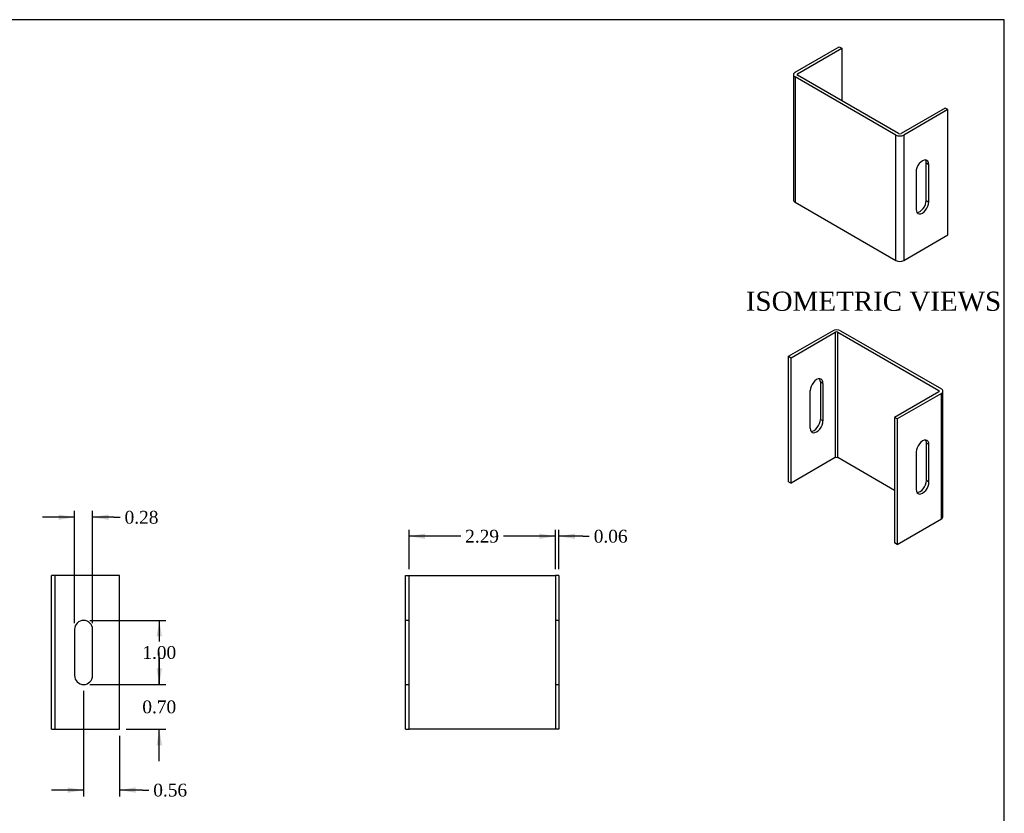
# Model space of a CAD drawing. Header units: inches. Extents: x 0.2 to 29.9, y -0.1 to 19.9.
# Tile 3 of 3: x 14.5 to 29.9, y 7.5 to 19.9. Entities that reach past the tile are written whole.
import ezdxf
from ezdxf.enums import TextEntityAlignment as Align
from ezdxf.lldxf.tags import DXFTag

# ---------------------------------------------------------------- set-up
doc = ezdxf.new("R2010")
doc.units = ezdxf.units.IN
doc.header["$MEASUREMENT"] = 0
doc.layers.add('COM70771-1', color=7, linetype='Continuous')
doc.layers.add('Default', color=7, linetype='Continuous')
doc.styles.add('SEACAD_Times_New_Roman', font='times.ttf')
tags = doc.linetypes.add('HIDDEN2', pattern=[0.1875, 0.125, -0.0625]).pattern_tags.tags
tags[6:7] = [DXFTag(74, 4), DXFTag(75, 0), DXFTag(340, '0'), DXFTag(46, 0.0), DXFTag(50, 0.0), DXFTag(44, 0.0), DXFTag(45, 0.0)]
tags[4:5] = [DXFTag(74, 4), DXFTag(75, 0), DXFTag(340, '0'), DXFTag(46, 0.0), DXFTag(50, 0.0), DXFTag(44, 0.0), DXFTag(45, 0.0)]
doc.dimstyles.new('HAMMOND_(STH_-_42x28)', dxfattribs={"dimtxt": 0.2, "dimasz": 0.25, "dimexe": 0.1, "dimexo": 0.1, "dimgap": 0.05, "dimtad": 0, "dimtih": 1, "dimtoh": 1, "dimzin": 0, "dimdsep": 46, "dimtxsty": 'SEACAD_Times_New_Roman', "dimblk1": '_SE_FILLED', "dimblk2": '_SE_FILLED', "dimsah": 1, "dimcen": 0.1, "dimadec": 0, "dimazin": 0, "dimtfac": 0.8, "dimtofl": 0, "dimtmove": 0, "dimatfit": 3, "dimfxl": 1, "dimtolj": 1, "dimtzin": 0, "dimarcsym": 0})

# ---------------------------------------------------------------- blocks, each defined once
blk = doc.blocks.new('SE4')
at = {"layer": 'COM70771-1', "color": 7, "linetype": 'Continuous'}
for p, q in [((15.007, 8.807), (15.007, 11.207)), ((15.093, 11.207), (15.007, 11.207)), ((16.07, 11.207), (15.093, 11.207)), ((16.07, 8.807), (16.07, 11.207)), ((15.367, 10.366), (15.367, 9.647)), ((15.648, 9.647), (15.648, 10.366)), ((15.007, 8.807), (15.093, 8.807)), ((15.093, 8.807), (16.07, 8.807))]:
    blk.add_line(p, q, dxfattribs=at)
at = {"layer": 'COM70771-1', "color": 7, "linetype": 'HIDDEN2'}
blk.add_line((15.064, 8.807), (15.064, 11.207), dxfattribs=at)
at = {"layer": 'COM70771-1', "color": 7, "linetype": 'Continuous'}
for centre, start, end in [((15.507, 10.366), 0, 180), ((15.507, 9.647), 180, 0)]:
    blk.add_arc(centre, 0.141, start, end, dxfattribs=at)
blk = doc.blocks.new('SE5')
at = {"layer": 'COM70771-1', "color": 7, "linetype": 'Continuous'}
for p, q in [((20.535, 11.207), (20.592, 11.207)), ((20.535, 8.807), (20.535, 11.207)), ((20.592, 11.207), (20.621, 11.207)), ((20.592, 8.807), (20.592, 11.207)), ((20.621, 11.207), (22.849, 11.207)), ((22.849, 11.207), (22.878, 11.207)), ((22.878, 11.207), (22.878, 8.807)), ((22.935, 11.207), (22.878, 11.207)), ((22.935, 11.207), (22.935, 8.807)), ((20.535, 8.807), (20.592, 8.807)), ((20.621, 8.807), (20.592, 8.807)), ((22.849, 8.807), (20.621, 8.807)), ((22.878, 8.807), (22.849, 8.807)), ((22.935, 8.807), (22.878, 8.807))]:
    blk.add_line(p, q, dxfattribs=at)
at = {"layer": 'COM70771-1', "color": 7, "linetype": 'HIDDEN2'}
for p, q in [((20.592, 10.507), (20.535, 10.507)), ((22.935, 10.507), (22.878, 10.507)), ((20.535, 9.507), (20.592, 9.507)), ((22.878, 9.507), (22.935, 9.507))]:
    blk.add_line(p, q, dxfattribs=at)
blk = doc.blocks.new('SE6')
at = {"layer": 'COM70771-1', "color": 7, "linetype": 'Continuous'}
for p, q in [((26.624, 19.07), (27.314, 19.468)), ((26.664, 19.046), (27.355, 19.445)), ((27.314, 19.468), (27.355, 19.445)), ((27.355, 19.445), (27.355, 18.624)), ((26.599, 19.034), (26.599, 17.075)), ((28.199, 18.09), (26.624, 18.999)), ((26.624, 18.999), (26.624, 17.04)), ((26.664, 19.023), (26.664, 19.046)), ((28.24, 18.113), (26.664, 19.023)), ((28.971, 18.512), (28.281, 18.113)), ((29.011, 18.488), (28.321, 18.09)), ((29.011, 18.488), (28.971, 18.512)), ((29.011, 16.529), (29.011, 18.488)), ((28.199, 16.13), (28.199, 18.09)), ((28.321, 18.09), (28.321, 16.13)), ((28.673, 17.066), (28.673, 17.653)), ((28.673, 17.653), (28.713, 17.63)), ((28.713, 17.043), (28.713, 17.63)), ((28.514, 17.515), (28.514, 16.928)), ((26.624, 17.04), (28.199, 16.13)), ((28.673, 17.066), (28.713, 17.043)), ((28.321, 16.13), (29.011, 16.529))]:
    blk.add_line(p, q, dxfattribs=at)
for centre, major_axis, start_param, end_param in [((26.685, 19.034), (0.086, 0), 2.356194, 3.926991), ((26.685, 19.034), (0.029, 0), 2.356194, 3.926991), ((28.26, 18.125), (0.086, 0), 3.926991, 5.497787), ((28.26, 18.125), (0.029, 0), 3.926991, 5.497787), ((28.614, 17.572), (-0.07, -0.122), 2.356194, 5.497787), ((28.573, 17.596), (-0.07, -0.122), 2.356194, 2.850636), ((26.685, 17.075), (0.086, 0), 3.141593, 3.926991), ((28.614, 16.985), (0.07, 0.122), 2.356194, 5.497787), ((28.573, 17.009), (0.07, 0.122), 3.432549, 5.497787), ((28.26, 16.165), (-0.086, 0), 0.785398, 2.356194)]:
    blk.add_ellipse(centre, major_axis=major_axis, ratio=0.57735, start_param=start_param, end_param=end_param, dxfattribs=at)
blk = doc.blocks.new('DMBLK7732')
at = {"layer": 'Default', "linetype": 'Continuous', "transparency": 16777216}
for points in [[(15.117, 12.161), (15.117, 12.078), (15.367, 12.119)], [(15.898, 12.161), (15.648, 12.119), (15.898, 12.078)]]:
    blk.add_hatch(color=7, dxfattribs=at).paths.add_polyline_path(points)
at = {"layer": 'Default', "color": 7, "linetype": 'Continuous', "transparency": 16777216}
for p, q in [((15.367, 10.466), (15.367, 12.219)), ((15.648, 10.466), (15.648, 12.219)), ((15.367, 12.119), (14.867, 12.119)), ((15.978, 12.119), (15.648, 12.119)), ((15.978, 12.119), (16.078, 12.119))]:
    blk.add_line(p, q, dxfattribs=at)
at = {"layer": 'Default', "color": 7, "linetype": 'Continuous', "transparency": 16777216, "style": 'SEACAD_Times_New_Roman'}
blk.add_text('0.28', height=0.2, dxfattribs=at).set_placement((16.148, 12.219), align=Align.TOP_LEFT)
blk = doc.blocks.new('_SE_FILLED')
at = {"color": 0}
blk.add_line((0, 0), (-1, 0), dxfattribs=at)
blk.add_solid([(0, 0), (-1, -0.1665), (-1, 0.1665), (0, 0)], dxfattribs=at)
blk = doc.blocks.new('DMBLK7733')
at = {"layer": 'Default', "linetype": 'Continuous', "transparency": 16777216}
for points in [[(16.732, 10.257), (16.69, 10.507), (16.648, 10.257)], [(16.732, 9.757), (16.648, 9.757), (16.69, 9.507)]]:
    blk.add_hatch(color=7, dxfattribs=at).paths.add_polyline_path(points)
at = {"layer": 'Default', "color": 7, "linetype": 'Continuous', "transparency": 16777216}
for p, q in [((15.607, 10.507), (16.79, 10.507)), ((16.69, 10.507), (16.69, 10.177)), ((16.69, 9.907), (16.69, 9.507)), ((15.607, 9.507), (16.79, 9.507))]:
    blk.add_line(p, q, dxfattribs=at)
at = {"layer": 'Default', "color": 7, "linetype": 'Continuous', "transparency": 16777216, "style": 'SEACAD_Times_New_Roman'}
blk.add_text('1.00', height=0.2, dxfattribs=at).set_placement((16.425, 10.107), align=Align.TOP_LEFT)
blk = doc.blocks.new('DMBLK7734')
at = {"layer": 'Default', "linetype": 'Continuous', "transparency": 16777216}
for points in [[(15.257, 7.815), (15.507, 7.857), (15.257, 7.899)], [(16.32, 7.815), (16.32, 7.899), (16.07, 7.857)]]:
    blk.add_hatch(color=7, dxfattribs=at).paths.add_polyline_path(points)
at = {"layer": 'Default', "color": 7, "linetype": 'Continuous', "transparency": 16777216}
for p, q in [((15.507, 9.407), (15.507, 7.757)), ((16.07, 8.707), (16.07, 7.757)), ((15.507, 7.857), (15.007, 7.857)), ((16.426, 7.857), (16.07, 7.857)), ((16.426, 7.857), (16.526, 7.857))]:
    blk.add_line(p, q, dxfattribs=at)
at = {"layer": 'Default', "color": 7, "linetype": 'Continuous', "transparency": 16777216, "style": 'SEACAD_Times_New_Roman'}
blk.add_text('0.56', height=0.2, dxfattribs=at).set_placement((16.596, 7.957), align=Align.TOP_LEFT)
blk = doc.blocks.new('DMBLK7735')
at = {"layer": 'Default', "linetype": 'Continuous', "transparency": 16777216}
for points in [[(16.732, 9.757), (16.648, 9.757), (16.69, 9.507)], [(16.732, 8.557), (16.69, 8.807), (16.648, 8.557)]]:
    blk.add_hatch(color=7, dxfattribs=at).paths.add_polyline_path(points)
at = {"layer": 'Default', "color": 7, "linetype": 'Continuous', "transparency": 16777216}
for p, q in [((16.69, 9.507), (16.69, 10.007)), ((15.607, 9.507), (16.79, 9.507)), ((16.17, 8.807), (16.79, 8.807)), ((16.69, 8.307), (16.69, 8.807))]:
    blk.add_line(p, q, dxfattribs=at)
at = {"layer": 'Default', "color": 7, "linetype": 'Continuous', "transparency": 16777216, "style": 'SEACAD_Times_New_Roman'}
blk.add_text('0.70', height=0.2, dxfattribs=at).set_placement((16.425, 9.257), align=Align.TOP_LEFT)
blk = doc.blocks.new('DMBLK7736')
at = {"layer": 'Default', "linetype": 'Continuous', "transparency": 16777216}
for points in [[(20.842, 11.864), (20.592, 11.823), (20.842, 11.781)], [(22.628, 11.864), (22.628, 11.781), (22.878, 11.823)]]:
    blk.add_hatch(color=7, dxfattribs=at).paths.add_polyline_path(points)
at = {"layer": 'Default', "color": 7, "linetype": 'Continuous', "transparency": 16777216}
for p, q in [((20.592, 11.307), (20.592, 11.923)), ((22.878, 11.307), (22.878, 11.923)), ((21.399, 11.823), (20.592, 11.823)), ((22.878, 11.823), (22.07, 11.823))]:
    blk.add_line(p, q, dxfattribs=at)
at = {"layer": 'Default', "color": 7, "linetype": 'Continuous', "transparency": 16777216, "style": 'SEACAD_Times_New_Roman'}
blk.add_text('2.29', height=0.2, dxfattribs=at).set_placement((21.469, 11.923), align=Align.TOP_LEFT)
blk = doc.blocks.new('DMBLK7737')
at = {"layer": 'Default', "linetype": 'Continuous', "transparency": 16777216}
for points in [[(22.628, 11.864), (22.628, 11.781), (22.878, 11.823)], [(23.185, 11.864), (22.935, 11.823), (23.185, 11.781)]]:
    blk.add_hatch(color=7, dxfattribs=at).paths.add_polyline_path(points)
at = {"layer": 'Default', "color": 7, "linetype": 'Continuous', "transparency": 16777216}
for p, q in [((22.878, 11.307), (22.878, 11.923)), ((22.935, 11.307), (22.935, 11.923)), ((22.878, 11.823), (22.378, 11.823)), ((23.308, 11.823), (22.935, 11.823)), ((23.308, 11.823), (23.408, 11.823))]:
    blk.add_line(p, q, dxfattribs=at)
at = {"layer": 'Default', "color": 7, "linetype": 'Continuous', "transparency": 16777216, "style": 'SEACAD_Times_New_Roman'}
blk.add_text('0.06', height=0.2, dxfattribs=at).set_placement((23.478, 11.923), align=Align.TOP_LEFT)
blk = doc.blocks.new('SE7')
at = {"layer": 'COM70771-1', "color": 7, "linetype": 'Continuous'}
for p, q in [((26.522, 14.634), (27.212, 15.033)), ((26.562, 14.611), (27.252, 15.009)), ((27.252, 15.009), (27.252, 13.05)), ((27.293, 15.009), (28.869, 14.1)), ((27.293, 13.05), (27.293, 15.009)), ((27.334, 15.033), (28.909, 14.123)), ((26.522, 14.634), (26.562, 14.611)), ((26.522, 12.674), (26.522, 14.634)), ((26.562, 12.651), (26.562, 14.611)), ((27.059, 14.211), (27.019, 14.235)), ((27.019, 14.235), (27.019, 13.648)), ((27.059, 14.211), (27.059, 13.624)), ((26.86, 13.51), (26.86, 14.097)), ((28.869, 14.076), (28.178, 13.677)), ((28.909, 14.053), (28.219, 13.654)), ((28.869, 14.1), (28.869, 14.076)), ((28.909, 12.093), (28.909, 14.053)), ((28.934, 12.128), (28.934, 14.088)), ((27.059, 13.624), (27.019, 13.648)), ((28.178, 13.677), (28.178, 11.718)), ((28.219, 13.654), (28.178, 13.677)), ((28.219, 13.654), (28.219, 11.694)), ((28.675, 12.691), (28.675, 13.278)), ((28.716, 13.255), (28.675, 13.278)), ((28.716, 12.668), (28.716, 13.255)), ((28.517, 13.14), (28.517, 12.553)), ((27.252, 13.05), (26.562, 12.651)), ((28.178, 12.539), (27.293, 13.05)), ((26.522, 12.674), (26.562, 12.651)), ((28.716, 12.668), (28.675, 12.691)), ((28.219, 11.694), (28.909, 12.093)), ((28.219, 11.694), (28.178, 11.718))]:
    blk.add_line(p, q, dxfattribs=at)
for centre, major_axis, start_param, end_param in [((27.273, 14.997), (-0.086, 0), 3.926991, 5.497787), ((27.273, 14.997), (-0.029, 0), 3.926991, 5.497787), ((26.96, 14.154), (-0.07, -0.122), 2.356194, 5.497787), ((26.919, 14.177), (-0.07, -0.122), 2.356194, 2.850636), ((28.848, 14.088), (-0.029, 0), 2.356194, 3.926991), ((28.848, 14.088), (-0.086, 0), 2.356194, 3.926991), ((26.96, 13.567), (0.07, 0.122), 2.356194, 5.497787), ((26.919, 13.59), (0.07, 0.122), 3.432549, 5.497787), ((28.616, 13.197), (-0.07, -0.122), 2.356194, 5.497787), ((28.576, 13.221), (-0.07, -0.122), 2.356194, 2.850636), ((27.273, 13.038), (0.029, 0), 0.785398, 2.356194), ((28.616, 12.61), (0.07, 0.122), 2.356194, 5.497787), ((28.576, 12.634), (0.07, 0.122), 3.432549, 5.497787), ((28.848, 12.128), (-0.086, 0), 2.356194, 3.141593)]:
    blk.add_ellipse(centre, major_axis=major_axis, ratio=0.57735, start_param=start_param, end_param=end_param, dxfattribs=at)
blk = doc.blocks.new('BORDER')
at = {"layer": 'Default', "color": 7, "linetype": 'Continuous'}
for p, q in [((0, 27.86), (-41.86, 27.86)), ((0, 0), (0, 27.86))]:
    blk.add_line(p, q, dxfattribs=at)

msp = doc.modelspace()

# ---------------------------------------------------------------- block references
at = {"layer": 'Default', "color": 7, "xscale": 0.71, "yscale": 0.71, "zscale": 0.71}
msp.add_blockref('BORDER', (29.893, 0.111), dxfattribs=at)
at = {"layer": 'Default'}
for name in ['SE6', 'SE7', 'SE4', 'SE5']:
    msp.add_blockref(name, (0, 0), dxfattribs=at)

# ---------------------------------------------------------------- texts
at = {"layer": 'Default', "color": 7, "linetype": 'Continuous', "style": 'SEACAD_Times_New_Roman'}
msp.add_text('ISOMETRIC VIEWS', height=0.3, dxfattribs=at).set_placement((25.854, 15.644), align=Align.TOP_LEFT)

# ---------------------------------------------------------------- dimensions: what is measured, and where the dimension line sits
at = {"layer": 'Default', "color": 7, "linetype": 'Continuous'}
for base, p1, p2, picture, middle in [((15.367, 12.119), (15.648, 10.366), (15.367, 10.366), 'DMBLK7732', (16.078, 12.119)), ((22.878, 11.823), (22.935, 11.207), (22.878, 11.207), 'DMBLK7737', (23.408, 11.823)), ((15.507, 7.857), (16.07, 8.807), (15.507, 9.507), 'DMBLK7734', (16.526, 7.857))]:
    dim = msp.add_linear_dim(base=base, p1=p1, p2=p2, text='\\A1;<>', dimstyle='HAMMOND_(STH_-_42x28)', override={"dimtmove": 1}, dxfattribs=at)
    dim.commit()
    dim.dimension.update_dxf_attribs({"geometry": picture, "text_midpoint": middle, "dimtype": 160})
dim = msp.add_linear_dim(base=(20.592, 11.823), p1=(22.878, 11.207), p2=(20.592, 11.207), text='\\A1;<>', dimstyle='HAMMOND_(STH_-_42x28)', dxfattribs=at)
dim.commit()
dim.dimension.update_dxf_attribs({"geometry": 'DMBLK7736', "text_midpoint": (21.735, 11.823), "dimtype": 160})
for base, p1, angle, picture, middle, dimtype in [((16.69, 10.507), (15.507, 10.507), 270, 'DMBLK7733', (16.69, 10.007), 161), ((16.69, 9.507), (15.093, 8.807), 90, 'DMBLK7735', (16.69, 9.157), 160)]:
    dim = msp.add_linear_dim(base=base, p1=p1, p2=(15.507, 9.507), angle=angle, text='\\A1;<>', dimstyle='HAMMOND_(STH_-_42x28)', dxfattribs=at)
    dim.commit()
    dim.dimension.update_dxf_attribs({"geometry": picture, "text_midpoint": middle, "dimtype": dimtype})

doc.saveas('drawing.dxf')
